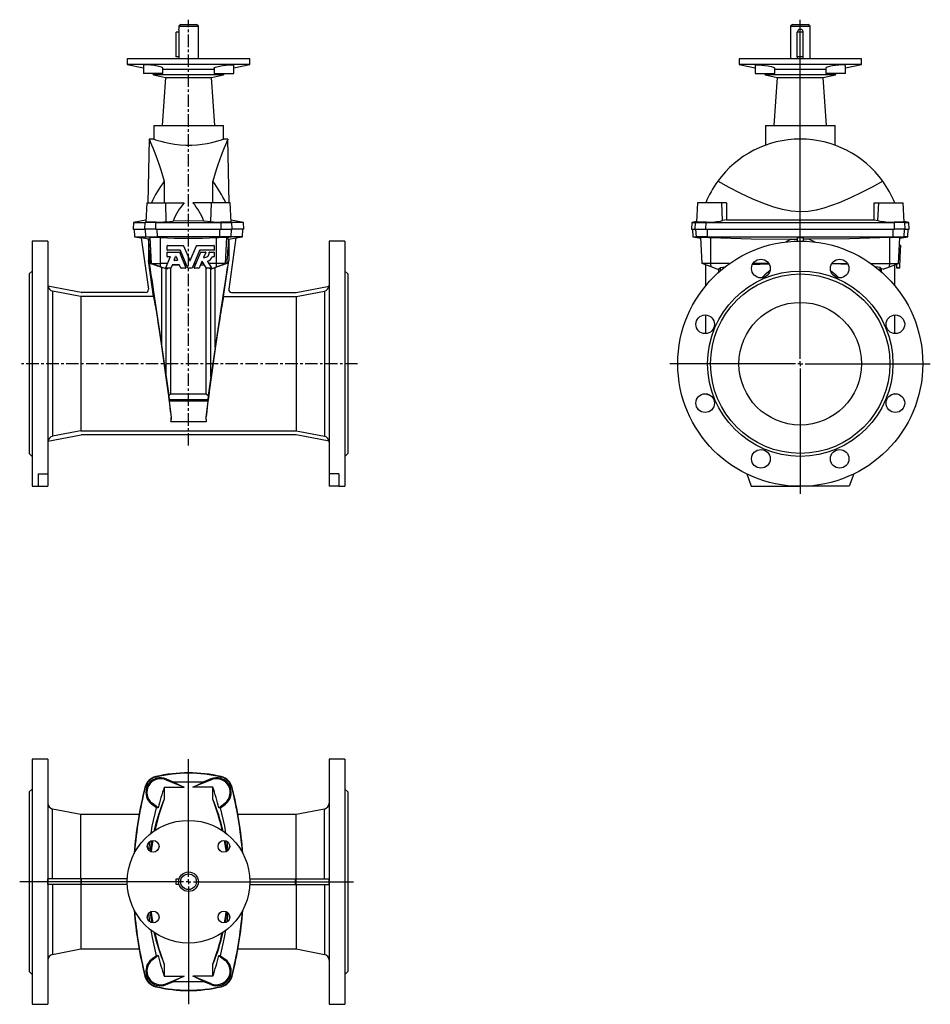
# Model space of a CAD drawing. Extents: x -7.2 to 29.4, y -7.2 to 32.3.
import ezdxf

# ---------------------------------------------------------------- set-up
doc = ezdxf.new("R2010")
doc.units = 0
doc.linetypes.add('CENTERX2', pattern=[0.8, 0.5, -0.1, 0.1, -0.1])
doc.layers.get('0').update_dxf_attribs({"linetype": 'CONTINUOUS'})
doc.layers.add('FORMAT', color=7, linetype='CONTINUOUS')

# ---------------------------------------------------------------- blocks, each defined once
blk = doc.blocks.new('SW_CENTERMARKSYMBOL_0')
at = {"layer": 'FORMAT', "color": 0}
for p, q in [((0, 0.197), (0, 13.808)), ((-0.197, 0), (-5.24, 0)), ((0, 0), (-0.098, 0)), ((0, 0), (0, 0.098)), ((0, 0), (0, -0.098)), ((0, 0), (0.098, 0)), ((0.197, 0), (5.223, 0)), ((0, -0.197), (0, -5.218))]:
    blk.add_line(p, q, dxfattribs=at)
blk = doc.blocks.new('SW_CENTERMARKSYMBOL_1')
at = {"layer": 'FORMAT', "color": 0}
for p, q in [((0, 0.197), (0, 4.922)), ((-0.197, 0), (-6.782, 0)), ((0, 0), (-0.098, 0)), ((0, 0), (0, 0.098)), ((0, 0), (0, -0.098)), ((0, 0), (0.098, 0)), ((0.197, 0), (6.626, 0)), ((0, -0.197), (0, -4.914))]:
    blk.add_line(p, q, dxfattribs=at)

msp = doc.modelspace()

# ---------------------------------------------------------------- linework, layer by layer
at = {"color": 7, "linetype": 'CONTINUOUS'}
for p, q in [((-0.693, 32.124), (-0.772, 32.046)), ((-0.772, 32.046), (-0.772, 31.926)), ((-0.772, 32.046), (0.016, 32.046)), ((-0.693, 32.124), (-0.063, 32.124)), ((0.016, 32.046), (-0.063, 32.124)), ((0.016, 30.746), (0.016, 32.046)), ((23.877, 32.124), (23.799, 32.046)), ((23.799, 32.046), (23.799, 30.746)), ((23.799, 32.046), (24.586, 32.046)), ((23.877, 32.124), (24.507, 32.124)), ((24.586, 32.046), (24.507, 32.124)), ((24.586, 30.746), (24.586, 32.046)), ((-0.87, 30.825), (-0.87, 31.809)), ((-0.753, 31.809), (-0.87, 31.809)), ((-0.753, 30.825), (-0.753, 31.809)), ((24.074, 30.825), (24.074, 31.809)), ((24.311, 31.809), (24.074, 31.809)), ((24.311, 30.825), (24.311, 31.809)), ((-2.839, 30.746), (-2.839, 30.51)), ((2.083, 30.746), (-2.839, 30.746)), ((-2.839, 30.51), (-2.191, 30.373)), ((2.083, 30.51), (-2.839, 30.51)), ((-2.191, 30.477), (-2.191, 30.156)), ((-0.753, 30.825), (-0.87, 30.825)), ((-0.753, 30.786), (-0.753, 30.825)), ((1.436, 30.373), (2.083, 30.51)), ((1.436, 30.156), (1.436, 30.477)), ((2.083, 30.51), (2.083, 30.746)), ((21.732, 30.746), (21.732, 30.51)), ((26.653, 30.746), (21.732, 30.746)), ((21.732, 30.51), (22.379, 30.373)), ((26.653, 30.51), (21.732, 30.51)), ((22.379, 30.476), (22.379, 30.156)), ((24.311, 30.825), (24.074, 30.825)), ((24.074, 30.825), (24.074, 30.786)), ((24.311, 30.786), (24.311, 30.825)), ((26.006, 30.373), (26.653, 30.51)), ((26.006, 30.156), (26.006, 30.476)), ((26.653, 30.51), (26.653, 30.746)), ((-1.404, 30.156), (-2.191, 30.156)), ((-1.822, 30.156), (-1.787, 30.097)), ((-1.787, 30.097), (-1.302, 29.994)), ((1.032, 30.097), (-1.787, 30.097)), ((-1.404, 30.156), (-1.404, 30.36)), ((0.648, 30.313), (-1.404, 30.313)), ((0.547, 29.994), (1.032, 30.097)), ((0.648, 30.36), (0.648, 30.156)), ((0.648, 30.156), (1.436, 30.156)), ((1.032, 30.097), (1.066, 30.156)), ((22.379, 30.156), (22.773, 30.156)), ((22.749, 30.156), (22.783, 30.097)), ((22.773, 30.156), (23.166, 30.156)), ((22.783, 30.097), (23.268, 29.994)), ((25.602, 30.097), (22.783, 30.097)), ((23.166, 30.156), (23.166, 30.36)), ((25.218, 30.313), (23.166, 30.313)), ((25.117, 29.994), (25.602, 30.097)), ((25.218, 30.36), (25.218, 30.156)), ((25.612, 30.156), (25.218, 30.156)), ((25.602, 30.097), (25.636, 30.156)), ((26.006, 30.156), (25.612, 30.156)), ((-1.302, 29.994), (-1.437, 28.069)), ((-1.302, 29.994), (0.547, 29.994)), ((0.681, 28.069), (0.547, 29.994)), ((23.268, 29.994), (23.133, 28.069)), ((23.268, 29.994), (24.192, 29.994)), ((24.192, 29.994), (25.117, 29.994)), ((25.251, 28.069), (25.117, 29.994)), ((-1.776, 28.069), (-1.776, 27.518)), ((-1.776, 28.069), (1.02, 28.069)), ((1.02, 27.518), (1.02, 28.069)), ((22.795, 28.069), (22.795, 27.272)), ((22.795, 28.069), (24.192, 28.069)), ((24.192, 28.069), (25.59, 28.069)), ((25.59, 27.274), (25.59, 28.069)), ((-1.962, 27.518), (-2.007, 24.959)), ((-1.776, 27.518), (-1.962, 27.518)), ((1.206, 27.518), (1.02, 27.518)), ((1.251, 24.959), (1.207, 27.518)), ((-1.354, 25.825), (-1.354, 24.959)), ((0.598, 24.959), (0.598, 25.825)), ((-2.051, 24.959), (-2.092, 24.187)), ((-2.051, 24.959), (-1.293, 24.959)), ((-1.293, 24.959), (-0.556, 24.959)), ((0.538, 24.959), (-0.2, 24.959)), ((1.295, 24.959), (0.538, 24.959)), ((1.336, 24.187), (1.295, 24.959)), ((20.059, 24.959), (20.018, 24.186)), ((21.044, 24.959), (20.059, 24.959)), ((21.231, 24.959), (21.044, 24.959)), ((27.154, 24.959), (27.341, 24.959)), ((27.341, 24.959), (28.326, 24.959)), ((28.367, 24.186), (28.326, 24.959)), ((-2.588, 24.174), (-2.602, 23.896)), ((-2.088, 24.262), (-2.588, 24.174)), ((-2.588, 24.174), (-2.115, 24.174)), ((-1.689, 24.174), (-2.115, 24.174)), ((-1.689, 24.174), (0.934, 24.174)), ((-1.279, 24.201), (-0.996, 24.228)), ((0.523, 24.201), (0.24, 24.228)), ((0.934, 24.174), (1.359, 24.174)), ((1.832, 24.174), (1.332, 24.262)), ((1.832, 24.174), (1.359, 24.174)), ((1.847, 23.896), (1.832, 24.174)), ((19.837, 24.174), (19.822, 23.896)), ((20.019, 24.206), (19.837, 24.174)), ((19.837, 24.174), (19.99, 24.174)), ((19.99, 24.174), (20.409, 24.174)), ((20.409, 24.174), (27.976, 24.174)), ((21.223, 24.283), (21.074, 24.244)), ((27.162, 24.283), (27.311, 24.244)), ((28.395, 24.174), (27.976, 24.174)), ((28.548, 24.174), (28.366, 24.206)), ((28.395, 24.174), (28.548, 24.174)), ((28.562, 23.896), (28.548, 24.174)), ((-2.602, 23.896), (-2.129, 23.896)), ((-2.564, 23.896), (-2.549, 23.598)), ((-1.693, 23.896), (-2.129, 23.896)), ((-1.693, 23.896), (0.937, 23.896)), ((0.937, 23.896), (1.373, 23.896)), ((1.847, 23.896), (1.373, 23.896)), ((1.793, 23.598), (1.808, 23.896)), ((19.822, 23.896), (19.976, 23.896)), ((19.862, 23.896), (19.877, 23.598)), ((19.976, 23.896), (20.405, 23.896)), ((20.405, 23.896), (27.98, 23.896)), ((28.409, 23.896), (27.98, 23.896)), ((28.409, 23.896), (28.562, 23.896)), ((28.507, 23.598), (28.523, 23.896)), ((-6.028, 23.424), (-6.657, 23.424)), ((-6.657, 23.424), (-6.657, 13.581)), ((-6.028, 23.424), (-6.028, 14.075)), ((-2.549, 23.598), (-2.279, 23.55)), ((-2.549, 23.598), (-2.089, 23.598)), ((-1.991, 23.5), (-2.279, 23.551)), ((-2.279, 23.551), (-1.99, 21.491)), ((-2.089, 23.598), (-1.629, 23.598)), ((-1.986, 23.499), (-1.991, 23.5)), ((-1.991, 23.5), (-1.991, 22.65)), ((-1.904, 23.564), (-1.915, 23.563)), ((0.874, 23.598), (-1.629, 23.598)), ((-1.5, 23.563), (-1.587, 23.564)), ((0.744, 23.563), (0.832, 23.564)), ((1.334, 23.598), (0.874, 23.598)), ((1.149, 23.564), (1.16, 23.563)), ((1.23, 23.499), (1.236, 23.5)), ((1.523, 23.551), (1.234, 21.491)), ((1.236, 23.5), (1.523, 23.551)), ((1.236, 23.5), (1.236, 22.65)), ((1.793, 23.598), (1.334, 23.598)), ((1.523, 23.55), (1.793, 23.598)), ((5.902, 23.424), (5.272, 23.424)), ((5.272, 23.424), (5.272, 14.075)), ((5.902, 23.424), (5.902, 13.581)), ((19.877, 23.598), (20.195, 23.542)), ((19.877, 23.598), (20.018, 23.598)), ((20.467, 23.598), (20.018, 23.598)), ((20.194, 23.563), (20.203, 23.564)), ((20.249, 22.518), (20.194, 23.563)), ((20.467, 23.598), (27.917, 23.598)), ((20.514, 23.564), (20.6, 23.563)), ((23.839, 23.499), (23.613, 23.389)), ((23.839, 23.499), (24.074, 23.5)), ((24.074, 23.551), (24.074, 23.422)), ((24.311, 23.551), (24.311, 23.422)), ((24.546, 23.499), (24.311, 23.5)), ((24.546, 23.499), (24.772, 23.389)), ((27.871, 23.564), (27.785, 23.563)), ((27.917, 23.598), (28.367, 23.598)), ((28.136, 22.518), (28.191, 23.563)), ((28.191, 23.563), (28.181, 23.564)), ((28.19, 23.542), (28.507, 23.598)), ((28.507, 23.598), (28.367, 23.598)), ((-1.238, 23.062), (-1.238, 23.232)), ((-1.238, 22.804), (-1.238, 22.974)), ((-1.229, 23.241), (-0.583, 23.241)), ((-0.709, 23.053), (-1.229, 23.053)), ((-1.229, 22.983), (-0.756, 22.983)), ((-0.747, 22.977), (-0.487, 22.349)), ((-0.408, 22.341), (-0.701, 23.047)), ((-0.574, 23.236), (-0.328, 22.64)), ((-0.31, 22.64), (-0.063, 23.236)), ((0.063, 23.047), (-0.23, 22.341)), ((-0.151, 22.349), (0.11, 22.977)), ((-0.055, 23.241), (0.642, 23.241)), ((0.642, 23.053), (0.072, 23.053)), ((0.118, 22.983), (0.302, 22.983)), ((0.311, 22.97), (0.229, 22.771)), ((0.462, 22.983), (0.642, 22.983)), ((0.652, 23.232), (0.652, 23.062)), ((0.652, 22.974), (0.652, 22.804)), ((28.219, 22.983), (28.16, 22.983)), ((28.223, 23.053), (28.164, 23.053)), ((28.233, 23.241), (28.174, 23.241)), ((28.21, 22.804), (28.219, 22.974)), ((28.219, 22.983), (28.223, 23.047)), ((28.224, 23.062), (28.232, 23.232)), ((-1.787, 21.197), (-1.991, 22.65)), ((-1.289, 22.349), (-1.109, 22.781)), ((-1.118, 22.794), (-1.229, 22.794)), ((-0.957, 22.655), (-0.896, 22.801)), ((-0.827, 22.642), (-0.948, 22.642)), ((-0.879, 22.801), (-0.818, 22.655)), ((0.159, 22.604), (0.05, 22.341)), ((0.345, 22.34), (0.176, 22.605)), ((0.384, 22.602), (0.545, 22.35)), ((0.642, 22.794), (0.588, 22.794)), ((1.031, 21.197), (1.236, 22.65)), ((28.209, 22.794), (28.15, 22.794)), ((28.186, 22.349), (28.209, 22.781)), ((-6.657, 22.223), (-6.776, 22.105)), ((-1.914, 22.518), (-1.861, 22.518)), ((-1.861, 22.518), (-1.5, 22.518)), ((-1.218, 22.518), (-1.5, 22.518)), ((-1.256, 22.296), (-1.5, 22.387)), ((-1.28, 22.304), (-1.445, 22.364)), ((-1.445, 19.151), (-1.445, 22.364)), ((-1.096, 22.335), (-1.28, 22.335)), ((-1.28, 17.98), (-1.28, 22.304)), ((-1.256, 22.296), (-1.28, 22.304)), ((-1.217, 22.335), (-1.256, 22.296)), ((-1.037, 22.462), (-1.087, 22.341)), ((-1.087, 17.287), (-1.087, 22.342)), ((-1.034, 22.466), (-0.741, 22.466)), ((-0.747, 22.468), (-1.028, 22.468)), ((-0.688, 22.341), (-0.738, 22.462)), ((-0.495, 22.335), (-0.679, 22.335)), ((-0.481, 22.518), (-0.557, 22.518)), ((-0.535, 22.466), (-0.46, 22.466)), ((-0.238, 22.335), (-0.399, 22.335)), ((-0.178, 22.466), (-0.103, 22.466)), ((-0.081, 22.518), (-0.156, 22.518)), ((0.042, 22.335), (-0.142, 22.335)), ((0.102, 22.466), (0.265, 22.466)), ((0.231, 22.518), (0.124, 22.518)), ((0.331, 17.287), (0.331, 22.362)), ((0.537, 22.335), (0.353, 22.335)), ((0.744, 22.518), (0.438, 22.518)), ((0.461, 22.335), (0.5, 22.296)), ((0.5, 22.296), (0.744, 22.387)), ((0.5, 22.296), (0.524, 22.304)), ((0.524, 22.304), (0.689, 22.364)), ((0.524, 17.98), (0.524, 22.304)), ((0.689, 19.151), (0.689, 22.364)), ((1.105, 22.518), (0.744, 22.518)), ((1.159, 22.518), (1.105, 22.518)), ((6.02, 22.105), (5.902, 22.223)), ((20.602, 22.518), (20.249, 22.518)), ((20.61, 22.387), (20.249, 22.518)), ((20.393, 21.63), (20.393, 22.466)), ((21.348, 22.518), (20.602, 22.518)), ((20.859, 22.296), (20.61, 22.387)), ((20.859, 22.296), (20.923, 22.304)), ((20.923, 22.304), (20.984, 22.364)), ((20.923, 22.181), (20.923, 22.304)), ((20.984, 22.364), (21.169, 22.385)), ((20.984, 22.234), (20.984, 22.364)), ((22.929, 22.518), (22.292, 22.518)), ((25.456, 22.518), (26.093, 22.518)), ((27.037, 22.518), (27.783, 22.518)), ((27.401, 22.364), (27.216, 22.385)), ((27.401, 22.234), (27.401, 22.364)), ((27.461, 22.304), (27.401, 22.364)), ((27.526, 22.296), (27.461, 22.304)), ((27.461, 22.181), (27.461, 22.304)), ((27.526, 22.296), (27.775, 22.387)), ((27.775, 22.387), (28.136, 22.518)), ((27.783, 22.518), (28.136, 22.518)), ((27.992, 21.63), (27.992, 22.466)), ((28.185, 22.335), (28.067, 22.335)), ((28.068, 22.349), (28.076, 22.496)), ((-6.776, 22.105), (-6.776, 14.9)), ((6.02, 22.105), (6.02, 14.9)), ((-4.696, 21.359), (-6.025, 21.617)), ((-2.107, 21.357), (-4.674, 21.357)), ((1.351, 21.357), (3.918, 21.357)), ((3.94, 21.359), (5.269, 21.617)), ((-4.7, 21.197), (-4.7, 15.808)), ((-1.787, 21.197), (-4.7, 21.197)), ((1.031, 21.197), (3.944, 21.197)), ((3.944, 21.197), (3.944, 15.808)), ((20.393, 19.711), (20.393, 20.458)), ((27.992, 19.711), (27.992, 20.458)), ((-1.445, 19.151), (-1.28, 17.98)), ((0.689, 19.151), (0.524, 17.98)), ((-1.28, 17.98), (-1.168, 17.227)), ((0.524, 17.98), (0.412, 17.227)), ((-1.087, 17.287), (-1.168, 17.227)), ((-1.168, 17.227), (-1.155, 17.051)), ((-1.15, 16.996), (-1.077, 16.339)), ((-1.087, 17.287), (0.331, 17.287)), ((0.394, 16.996), (0.322, 16.339)), ((0.331, 17.287), (0.412, 17.227)), ((0.412, 17.227), (0.399, 17.051)), ((20.393, 17.287), (20.393, 17.294)), ((20.393, 17.287), (20.566, 17.241)), ((27.992, 17.287), (27.819, 17.241)), ((27.992, 17.287), (27.992, 17.294)), ((-1.077, 16.339), (-1.083, 16.167)), ((-1.077, 16.339), (-1.078, 16.339)), ((0.322, 16.339), (0.322, 16.339)), ((0.322, 16.339), (0.327, 16.167)), ((-6.025, 15.387), (-4.696, 15.646)), ((-4.7, 15.808), (3.944, 15.808)), ((3.918, 15.648), (-4.674, 15.648)), ((5.269, 15.387), (3.94, 15.646)), ((-6.776, 14.9), (-6.657, 14.782)), ((5.902, 14.782), (6.02, 14.9)), ((-6.421, 14.075), (-6.028, 14.075)), ((-6.421, 14.075), (-6.421, 13.581)), ((-6.028, 14.075), (-6.028, 13.581)), ((5.665, 14.075), (5.272, 14.075)), ((5.272, 14.075), (5.272, 13.581)), ((5.665, 14.075), (5.665, 13.581)), ((22.044, 14.075), (22.224, 13.581)), ((26.341, 14.075), (26.161, 13.581)), ((-6.657, 13.581), (-6.421, 13.581)), ((-6.421, 13.581), (-6.028, 13.581)), ((5.665, 13.581), (5.272, 13.581)), ((5.665, 13.581), (5.902, 13.581)), ((22.224, 13.581), (24.192, 13.581)), ((26.161, 13.581), (24.192, 13.581)), ((-6.028, 2.631), (-6.657, 2.631)), ((-6.657, 2.631), (-6.657, -7.212)), ((-6.028, 2.631), (-6.028, -7.212)), ((5.902, 2.631), (5.272, 2.631)), ((5.272, 2.631), (5.272, -7.212)), ((5.902, 2.631), (5.902, -7.212)), ((-1.293, 1.803), (-0.556, 1.505)), ((-1.279, 1.84), (-0.996, 1.724)), ((0.538, 1.803), (-0.2, 1.505)), ((0.523, 1.84), (0.24, 1.724)), ((-6.657, 1.43), (-6.776, 1.312)), ((-6.776, 1.312), (-6.776, -5.893)), ((-1.354, 1.505), (-1.354, 1.026)), ((-1.354, 1.505), (-0.556, 1.505)), ((0.598, 1.505), (-0.2, 1.505)), ((0.598, 1.026), (0.598, 1.505)), ((6.02, 1.312), (5.902, 1.43)), ((6.02, 1.312), (6.02, -5.893)), ((-1.667, 0.678), (-1.862, 0.828)), ((-1.6, 0.671), (-1.839, 0.858)), ((0.844, 0.671), (1.083, 0.858)), ((0.912, 0.678), (1.107, 0.828)), ((-4.7, 0.406), (-5.836, 0.627)), ((-2.364, 0.406), (-4.7, 0.406)), ((-4.7, -2.173), (-4.7, 0.406)), ((3.944, 0.406), (1.608, 0.406)), ((5.081, 0.627), (3.944, 0.406)), ((3.944, -2.173), (3.944, 0.406)), ((-4.696, -2.173), (-6.025, -2.173)), ((-4.674, -2.173), (-4.696, -2.173)), ((-2.836, -2.173), (-4.674, -2.173)), ((-0.87, -2.173), (-0.753, -2.173)), ((-0.87, -2.409), (-0.87, -2.173)), ((2.08, -2.173), (3.918, -2.173)), ((3.918, -2.173), (3.94, -2.173)), ((3.94, -2.173), (5.269, -2.173)), ((-4.696, -2.409), (-6.025, -2.409)), ((-4.7, -2.409), (-4.7, -4.988)), ((-4.674, -2.409), (-4.696, -2.409)), ((-2.836, -2.409), (-4.674, -2.409)), ((-0.753, -2.409), (-0.87, -2.409)), ((2.08, -2.409), (3.918, -2.409)), ((3.918, -2.409), (3.94, -2.409)), ((3.94, -2.409), (5.269, -2.409)), ((3.944, -2.409), (3.944, -4.988)), ((-5.836, -5.208), (-4.7, -4.988)), ((-4.7, -4.988), (-2.364, -4.988)), ((1.608, -4.988), (3.944, -4.988)), ((3.944, -4.988), (5.081, -5.208)), ((-1.667, -5.26), (-1.862, -5.41)), ((-1.6, -5.252), (-1.839, -5.439)), ((0.844, -5.252), (1.083, -5.439)), ((0.912, -5.26), (1.107, -5.41)), ((-6.776, -5.893), (-6.657, -6.011)), ((-1.354, -5.607), (-1.354, -6.086)), ((0.598, -6.086), (0.598, -5.607)), ((5.902, -6.011), (6.02, -5.893)), ((-1.354, -6.086), (-0.556, -6.086)), ((-1.293, -6.384), (-0.556, -6.086)), ((-1.279, -6.421), (-0.996, -6.305)), ((0.598, -6.086), (-0.2, -6.086)), ((0.538, -6.384), (-0.2, -6.086)), ((0.523, -6.421), (0.24, -6.305)), ((-6.657, -7.212), (-6.028, -7.212)), ((5.272, -7.212), (5.902, -7.212))]:
    msp.add_line(p, q, dxfattribs=at)
at = {"color": 8, "linetype": 'CONTINUOUS'}
for p, q in [((-1.279, 24.201), (-1.293, 24.959)), ((0.523, 24.201), (0.538, 24.959)), ((21.074, 24.244), (21.044, 24.959)), ((27.311, 24.244), (27.341, 24.959)), ((-2.129, 23.896), (-2.115, 24.174)), ((-2.061, 24.184), (-2.115, 24.174)), ((-1.693, 23.896), (-1.689, 24.174)), ((-1.676, 24.184), (-1.689, 24.174)), ((0.921, 24.184), (0.934, 24.174)), ((0.937, 23.896), (0.934, 24.174)), ((1.306, 24.184), (1.359, 24.174)), ((1.373, 23.896), (1.359, 24.174)), ((19.976, 23.896), (19.99, 24.174)), ((20.045, 24.184), (19.99, 24.174)), ((20.405, 23.896), (20.409, 24.174)), ((20.422, 24.184), (20.409, 24.174)), ((27.962, 24.184), (27.976, 24.174)), ((27.98, 23.896), (27.976, 24.174)), ((28.34, 24.184), (28.395, 24.174)), ((28.409, 23.896), (28.395, 24.174)), ((-2.089, 23.598), (-2.105, 23.896)), ((-1.629, 23.598), (-1.633, 23.896)), ((0.874, 23.598), (0.877, 23.896)), ((1.334, 23.598), (1.349, 23.896)), ((20.018, 23.598), (20.002, 23.896)), ((20.467, 23.598), (20.464, 23.896)), ((27.917, 23.598), (27.921, 23.896)), ((28.367, 23.598), (28.382, 23.896)), ((-1.904, 23.564), (-2.089, 23.598)), ((-1.861, 22.518), (-1.915, 23.563)), ((-1.587, 23.564), (-1.629, 23.598)), ((-1.5, 22.518), (-1.5, 23.563)), ((0.744, 22.518), (0.744, 23.563)), ((0.832, 23.564), (0.874, 23.598)), ((1.105, 22.518), (1.16, 23.563)), ((1.149, 23.564), (1.334, 23.598)), ((20.203, 23.564), (20.018, 23.598)), ((20.514, 23.564), (20.467, 23.598)), ((20.602, 22.518), (20.6, 23.563)), ((27.783, 22.518), (27.785, 23.563)), ((27.871, 23.564), (27.917, 23.598)), ((28.181, 23.564), (28.367, 23.598)), ((28.219, 22.974), (28.16, 22.974)), ((28.224, 23.062), (28.164, 23.062)), ((28.223, 23.047), (28.164, 23.047)), ((28.232, 23.232), (28.173, 23.232)), ((28.209, 22.781), (28.15, 22.781)), ((28.21, 22.804), (28.151, 22.804)), ((-1.5, 22.387), (-1.861, 22.518)), ((-1.5, 22.387), (-1.5, 22.518)), ((0.744, 22.387), (0.744, 22.518)), ((0.744, 22.387), (1.105, 22.518)), ((20.61, 22.387), (20.602, 22.518)), ((27.775, 22.387), (27.783, 22.518)), ((28.186, 22.349), (28.068, 22.349)), ((-5.836, 21.418), (-5.836, 15.587)), ((5.081, 21.418), (5.081, 15.587)), ((0.399, 17.051), (-1.155, 17.051)), ((0.394, 16.996), (-1.15, 16.996)), ((0.327, 16.167), (-1.083, 16.167)), ((-1.693, 1.926), (-1.689, 1.912)), ((-1.676, 1.857), (-1.689, 1.912)), ((-1.279, 1.84), (-1.293, 1.803)), ((0.523, 1.84), (0.538, 1.803)), ((0.921, 1.857), (0.934, 1.912)), ((0.937, 1.926), (0.934, 1.912)), ((-2.129, 1.496), (-2.115, 1.493)), ((-2.061, 1.479), (-2.115, 1.493)), ((1.306, 1.479), (1.359, 1.493)), ((1.373, 1.496), (1.359, 1.493)), ((-1.862, 0.828), (-1.839, 0.858)), ((1.107, 0.828), (1.083, 0.858)), ((-5.836, -2.173), (-5.836, 0.627)), ((5.081, -2.173), (5.081, 0.627)), ((-4.696, -2.409), (-4.696, -2.173)), ((-4.674, -2.409), (-4.674, -2.173)), ((3.918, -2.409), (3.918, -2.173)), ((3.94, -2.409), (3.94, -2.173)), ((-5.836, -2.409), (-5.836, -5.208)), ((5.081, -2.409), (5.081, -5.208)), ((-1.862, -5.41), (-1.839, -5.439)), ((1.107, -5.41), (1.083, -5.439)), ((-2.129, -6.078), (-2.115, -6.074)), ((-2.061, -6.061), (-2.115, -6.074)), ((1.306, -6.061), (1.359, -6.074)), ((1.373, -6.078), (1.359, -6.074)), ((-1.693, -6.507), (-1.689, -6.493)), ((-1.676, -6.438), (-1.689, -6.493)), ((-1.279, -6.421), (-1.293, -6.384)), ((0.523, -6.421), (0.538, -6.384)), ((0.921, -6.438), (0.934, -6.493)), ((0.937, -6.507), (0.934, -6.493))]:
    msp.add_line(p, q, dxfattribs=at)
at = {"color": 7, "linetype": 'CONTINUOUS'}
for points in [[(-1.518, 30.422), (-1.627, 30.448), (-1.757, 30.471), (-1.89, 30.487), (-2.012, 30.496), (-2.108, 30.497), (-2.17, 30.49), (-2.191, 30.477)], [(-0.756, 30.746), (-0.754, 30.768), (-0.753, 30.786)], [(0.762, 30.422), (0.871, 30.448), (1.001, 30.471), (1.135, 30.487), (1.256, 30.496), (1.353, 30.497), (1.414, 30.49), (1.435, 30.477)], [(22.384, 30.476), (22.39, 30.487), (22.442, 30.496), (22.531, 30.497), (22.645, 30.49), (22.774, 30.477), (22.902, 30.456), (23.018, 30.431), (23.107, 30.403), (23.157, 30.375), (23.161, 30.36)], [(24.074, 30.786), (24.081, 30.748), (24.081, 30.746)], [(24.304, 30.746), (24.309, 30.768), (24.311, 30.786)], [(26.001, 30.476), (25.995, 30.487), (25.942, 30.496), (25.854, 30.497), (25.739, 30.49), (25.611, 30.477), (25.483, 30.456), (25.367, 30.431), (25.278, 30.403), (25.227, 30.375), (25.224, 30.36)], [(-1.409, 30.36), (-1.414, 30.376), (-1.464, 30.403), (-1.518, 30.422)], [(0.653, 30.36), (0.658, 30.376), (0.708, 30.403), (0.762, 30.422)], [(-1.962, 27.516), (-1.962, 27.517), (-1.954, 27.499), (-1.935, 27.455), (-1.904, 27.384), (-1.863, 27.287), (-1.814, 27.169), (-1.757, 27.029), (-1.693, 26.864), (-1.624, 26.677), (-1.557, 26.489), (-1.49, 26.285), (-1.421, 26.062), (-1.354, 25.825)], [(-1.776, 27.518), (-1.757, 27.512), (-1.702, 27.493), (-1.614, 27.466), (-1.491, 27.43), (-1.338, 27.39), (-1.155, 27.35), (-0.948, 27.314), (-0.717, 27.287), (-0.49, 27.274), (-0.252, 27.274), (-0.036, 27.287), (0.176, 27.312), (0.371, 27.344), (0.552, 27.383), (0.711, 27.423), (0.845, 27.462), (0.941, 27.492), (1.001, 27.512), (1.02, 27.518)], [(1.206, 27.516), (1.206, 27.517), (1.198, 27.499), (1.179, 27.455), (1.148, 27.384), (1.107, 27.287), (1.058, 27.169), (1.001, 27.029), (0.937, 26.864), (0.868, 26.677), (0.802, 26.489), (0.734, 26.285), (0.665, 26.062), (0.598, 25.825)], [(27.509, 25.825), (27.086, 25.595), (26.652, 25.37), (26.207, 25.157), (25.749, 24.96), (25.448, 24.846), (25.14, 24.746), (24.824, 24.667), (24.504, 24.617), (24.192, 24.6), (23.833, 24.623), (23.478, 24.687), (23.129, 24.782), (22.79, 24.9), (22.291, 25.105), (21.806, 25.333), (21.334, 25.575), (20.876, 25.825)], [(-2.09, 24.187), (-2.091, 24.185), (-2.061, 24.184)], [(0.24, 24.228), (-0.509, 24.234), (-0.996, 24.228)], [(1.334, 24.187), (1.335, 24.185), (1.306, 24.184)], [(20.045, 24.184), (20.025, 24.184), (20.018, 24.186)], [(28.34, 24.184), (28.36, 24.184), (28.367, 24.186)], [(-1.915, 23.563), (-1.95, 23.516), (-1.986, 23.499)], [(1.16, 23.563), (1.194, 23.516), (1.23, 23.499)], [(20.6, 23.563), (22.219, 23.516), (23.839, 23.499)], [(24.311, 23.551), (24.192, 23.55), (24.074, 23.551)], [(27.785, 23.563), (26.166, 23.516), (24.546, 23.499)], [(28.219, 22.974), (28.219, 22.975), (28.219, 22.977), (28.219, 22.979), (28.219, 22.98), (28.219, 22.981), (28.219, 22.982), (28.219, 22.983), (28.219, 22.983)], [(28.223, 23.053), (28.223, 23.053), (28.223, 23.053), (28.223, 23.054), (28.223, 23.055), (28.223, 23.057), (28.223, 23.058), (28.223, 23.06), (28.224, 23.062)], [(28.223, 23.047), (28.223, 23.048), (28.223, 23.049), (28.223, 23.05), (28.223, 23.051), (28.223, 23.052), (28.223, 23.052), (28.223, 23.053), (28.223, 23.053)], [(28.232, 23.232), (28.233, 23.234), (28.233, 23.236), (28.233, 23.237), (28.233, 23.239), (28.233, 23.24), (28.233, 23.241), (28.233, 23.241), (28.233, 23.241)], [(-1.991, 22.65), (-1.985, 22.635), (-1.971, 22.569), (-1.95, 22.452), (-1.922, 22.285), (-1.886, 22.068), (-1.844, 21.8), (-1.795, 21.482), (-1.739, 21.114), (-1.676, 20.697), (-1.606, 20.23), (-1.529, 19.715), (-1.445, 19.151)], [(1.236, 22.65), (1.229, 22.635), (1.215, 22.569), (1.194, 22.452), (1.166, 22.285), (1.131, 22.068), (1.088, 21.8), (1.039, 21.482), (0.983, 21.114), (0.92, 20.697), (0.85, 20.23), (0.773, 19.715), (0.689, 19.151)], [(28.209, 22.794), (28.209, 22.794), (28.21, 22.795), (28.21, 22.796), (28.21, 22.797), (28.21, 22.798), (28.21, 22.8), (28.21, 22.802), (28.21, 22.804)], [(28.209, 22.781), (28.209, 22.783), (28.209, 22.786), (28.209, 22.788), (28.209, 22.79), (28.209, 22.792), (28.209, 22.793), (28.209, 22.794), (28.209, 22.794)], [(22.273, 22.482), (22.564, 22.5), (22.93, 22.517)], [(22.977, 22.248), (22.766, 22.068), (22.645, 21.949)], [(25.408, 22.248), (25.619, 22.068), (25.74, 21.949)], [(26.112, 22.482), (25.821, 22.5), (25.455, 22.517)], [(28.067, 22.335), (28.067, 22.336), (28.067, 22.337), (28.067, 22.338), (28.068, 22.34), (28.068, 22.342), (28.068, 22.344), (28.068, 22.346), (28.068, 22.349)], [(28.185, 22.335), (28.185, 22.336), (28.185, 22.337), (28.186, 22.338), (28.186, 22.34), (28.186, 22.342), (28.186, 22.344), (28.186, 22.346), (28.186, 22.349)], [(-4.7, 21.197), (-4.851, 21.226), (-5.836, 21.418)], [(3.944, 21.197), (4.095, 21.226), (5.081, 21.418)], [(-1.787, 21.197), (-1.782, 21.181), (-1.774, 21.151), (-1.765, 21.108), (-1.753, 21.051), (-1.74, 20.981), (-1.725, 20.897), (-1.709, 20.802), (-1.691, 20.694), (-1.671, 20.575), (-1.651, 20.445), (-1.628, 20.304), (-1.605, 20.155), (-1.581, 19.997), (-1.556, 19.83), (-1.53, 19.657), (-1.503, 19.478), (-1.476, 19.294), (-1.449, 19.106), (-1.422, 18.915), (-1.394, 18.721), (-1.366, 18.526), (-1.339, 18.331), (-1.312, 18.138), (-1.286, 17.946), (-1.26, 17.756), (-1.235, 17.571), (-1.211, 17.391), (-1.188, 17.216), (-1.166, 17.048), (-1.146, 16.888), (-1.126, 16.736), (-1.109, 16.594), (-1.093, 16.461), (-1.078, 16.339)], [(1.031, 21.197), (1.026, 21.181), (1.018, 21.151), (1.009, 21.108), (0.997, 21.051), (0.984, 20.981), (0.97, 20.897), (0.953, 20.802), (0.935, 20.694), (0.916, 20.575), (0.895, 20.445), (0.873, 20.304), (0.849, 20.155), (0.825, 19.997), (0.8, 19.83), (0.774, 19.657), (0.748, 19.478), (0.721, 19.294), (0.693, 19.106), (0.666, 18.915), (0.638, 18.721), (0.611, 18.526), (0.583, 18.331), (0.556, 18.138), (0.53, 17.946), (0.504, 17.756), (0.479, 17.571), (0.455, 17.391), (0.432, 17.216), (0.41, 17.048), (0.39, 16.888), (0.371, 16.736), (0.353, 16.594), (0.337, 16.461), (0.322, 16.339)], [(-4.7, 15.808), (-4.851, 15.779), (-5.836, 15.587)], [(3.944, 15.808), (4.095, 15.779), (5.081, 15.587)], [(-0.996, 1.724), (-0.247, 1.723), (0.24, 1.724)], [(-1.876, -0.342), (-1.832, -0.059), (-1.667, 0.678)], [(1.12, -0.343), (1.076, -0.059), (0.912, 0.678)], [(-1.97, -1.03), (-1.949, -0.806), (-1.929, -0.679)], [(-1.923, -1.065), (-1.898, -0.889), (-1.85, -0.645)], [(-1.813, -0.637), (-1.866, -0.957), (-1.883, -1.091)], [(1.057, -0.637), (1.11, -0.957), (1.127, -1.091)], [(1.167, -1.065), (1.142, -0.889), (1.094, -0.645)], [(1.214, -1.03), (1.193, -0.806), (1.173, -0.679)], [(-6.025, -2.409), (-6.025, -2.291), (-6.025, -2.173)], [(5.269, -2.409), (5.269, -2.291), (5.269, -2.173)], [(-1.929, -3.902), (-1.946, -3.799), (-1.969, -3.551)], [(-1.882, -3.49), (-1.863, -3.646), (-1.812, -3.945)], [(1.126, -3.49), (1.107, -3.646), (1.056, -3.945)], [(1.174, -3.902), (1.19, -3.799), (1.213, -3.551)], [(-1.667, -5.26), (-1.829, -4.534), (-1.876, -4.239)], [(0.912, -5.26), (1.073, -4.534), (1.12, -4.239)], [(0.24, -6.305), (-0.509, -6.304), (-0.996, -6.305)]]:
    msp.add_lwpolyline(points, dxfattribs=at)
for centre, radius in [((24.192, 18.502), 4.921), ((22.61, 22.322), 0.374), ((25.774, 22.322), 0.374), ((24.192, 18.502), 3.72), ((24.192, 18.502), 3.602), ((24.192, 18.502), 2.461), ((20.373, 20.084), 0.374), ((28.012, 20.084), 0.374), ((20.373, 16.92), 0.374), ((28.012, 16.92), 0.374), ((22.61, 14.683), 0.374), ((25.774, 14.683), 0.374), ((-0.378, -2.291), 2.461), ((-1.798, -0.871), 0.236), ((1.042, -0.871), 0.236), ((-0.378, -2.291), 0.394), ((-0.378, -2.291), 0.315), ((-1.798, -3.71), 0.236), ((1.042, -3.71), 0.236)]:
    msp.add_circle(centre, radius, dxfattribs=at)
for centre, radius, start, end in [((-1.17, 31.806), 0.416, 0.4786, 16.7944), ((24.192, 31.809), 0.118, 359.9999, 180.0001), ((24.192, 23.423), 4.095, 35.9103, 144.0897), ((2.249, 23.084), 4.527, 142.7364, 155.527), ((-3.005, 23.084), 4.527, 24.473, 37.2636), ((24.192, 23.424), 4.094, 144.0974, 157.9757), ((24.192, 23.424), 4.094, 22.0243, 35.9026), ((1.173, 23.421), 2.314, 138.3472, 159.5909), ((-1.929, 23.421), 2.314, 20.4091, 41.6528), ((38.878, 24.414), 17.655, 178.2308, 180.4241), ((9.507, 24.414), 17.655, 359.5759, 1.7692), ((-1.865, 14.969), 9.217, 88.8289, 91.2216), ((-1.628, 27.774), 3.59, 269.2289, 275.5873), ((0.872, 27.774), 3.59, 264.4127, 270.7711), ((1.109, 14.969), 9.217, 88.7784, 91.1711), ((20.229, 14.756), 9.43, 88.8272, 91.1213), ((20.495, 26.948), 2.765, 268.4949, 282.0793), ((24.192, 371.45), 347.179, 269.50998, 270.49002), ((27.89, 26.948), 2.765, 257.9207, 271.5051), ((28.155, 14.756), 9.43, 88.8787, 91.1728), ((-29.689, 20.996), 27.816, 3.1363, 5.1632), ((-1.739, -25.48), 49.044, 89.8229, 90.1934), ((-0.378, 53.903), 30.361, 267.882, 272.118), ((0.983, -25.48), 49.044, 89.8066, 90.1771), ((28.933, 20.996), 27.816, 174.8368, 176.8637), ((20.353, -15.604), 39.168, 89.7646, 90.2187), ((28.032, -15.604), 39.168, 89.7813, 90.2354), ((-1.229, 23.232), 0.00944, 89.9597, 179.9615), ((-1.229, 23.062), 0.00944, 180.0402, 270.0385), ((-1.229, 22.974), 0.00944, 89.9615, 179.9598), ((-0.756, 22.974), 0.00945, 22.5517, 90.0207), ((-0.709, 23.043), 0.00945, 22.5513, 90.0208), ((-0.583, 23.232), 0.00945, 22.5515, 90.0209), ((-0.055, 23.232), 0.00945, 89.9792, 157.4487), ((0.072, 23.043), 0.00945, 89.9793, 157.4483), ((0.118, 22.974), 0.00945, 89.9789, 157.4487), ((0.245, 22.966), 0.208, 267.6767, 2.1034), ((0.302, 22.974), 0.00944, 337.5126, 90.0604), ((0.462, 22.974), 0.00944, 89.9584, 182.106), ((0.642, 23.232), 0.00944, 0.0386, 90.0401), ((0.642, 23.062), 0.00944, 269.9617, 359.9596), ((0.642, 22.974), 0.00944, 0.0404, 90.0383), ((-1.229, 22.804), 0.00944, 180.0402, 270.0385), ((-1.118, 22.785), 0.00944, 337.5132, 90.0598), ((-0.948, 22.652), 0.00944, 157.5141, 270.0577), ((-0.888, 22.798), 0.00945, 22.5636, 157.4364), ((-0.827, 22.652), 0.00944, 269.9423, 22.4859), ((-0.319, 22.644), 0.00945, 202.5635, 337.4365), ((0.168, 22.6), 0.00945, 32.5577, 157.4293), ((0.237, 22.767), 0.00944, 157.5112, 267.7757), ((0.392, 22.607), 0.00943, 112.1869, 212.524), ((0.246, 22.966), 0.378, 292.22, 332.1296), ((0.588, 22.785), 0.00945, 89.9851, 152.1166), ((0.642, 22.804), 0.00944, 269.9617, 359.9596), ((-6.517, 7.736), 15.482, 70.8769, 72.7053), ((-1.28, 22.345), 0.00944, 157.5126, 270.0604), ((-1.096, 22.345), 0.00945, 269.9789, 337.4487), ((-1.028, 22.458), 0.00945, 89.9799, 157.4478), ((-0.747, 22.458), 0.00945, 22.5513, 90.0211), ((-0.679, 22.345), 0.00945, 202.5517, 270.0207), ((-0.495, 22.345), 0.00944, 269.9397, 22.4873), ((-0.399, 22.345), 0.00945, 202.5516, 270.0208), ((-0.238, 22.345), 0.00945, 269.9792, 337.4485), ((-0.142, 22.345), 0.00944, 157.5127, 270.0603), ((0.042, 22.345), 0.00945, 269.9793, 337.4483), ((0.353, 22.345), 0.00945, 212.553, 270.0138), ((0.537, 22.345), 0.00944, 269.9333, 32.5005), ((5.761, 7.736), 15.482, 107.2947, 109.1231), ((-5.791, 21.652), 0.236, 180, 188.4657), ((-5.791, 21.65), 0.236, 187.8889, 258.9741), ((-4.674, 21.475), 0.118, 259, 270), ((-2.107, 21.475), 0.118, 270, 8), ((1.351, 21.475), 0.118, 172, 270), ((3.918, 21.475), 0.118, 270, 281), ((5.035, 21.65), 0.236, 281.0259, 352.1111), ((5.035, 21.652), 0.236, 351.5476, 0), ((0.569, 17.192), 1.729, 184.6798, 186.5128), ((-1.324, 17.192), 1.729, 353.4872, 355.3202), ((-26.662, 16.932), 25.591, 358.2868, 358.6727), ((25.906, 16.932), 25.591, 181.3273, 181.7132), ((-5.791, 15.355), 0.236, 101.0232, 172.1138), ((-4.674, 15.53), 0.118, 90, 101), ((3.918, 15.53), 0.118, 79, 90), ((5.035, 15.355), 0.236, 7.8862, 78.9768), ((-5.791, 15.353), 0.236, 171.5476, 180), ((5.035, 15.353), 0.236, 0, 8.4657), ((-0.378, -3.629), 5.709, 76.6833, 103.3167), ((-0.378, -3.629), 5.694, 76.6833, 103.3167), ((-1.557, 1.351), 0.591, 103.3167, 165.7577), ((-1.557, 1.351), 0.576, 103.3167, 165.7577), ((-1.499, 1.291), 0.593, 107.3904, 161.5093), ((-1.5, 1.292), 0.551, 68, 232), ((-1.501, 1.297), 0.587, 67.7234, 107.3916), ((2.517, 8.227), 7.391, 241.6229, 245.4321), ((-3.273, 8.227), 7.391, 294.5679, 298.3771), ((0.745, 1.297), 0.587, 72.6084, 112.2766), ((0.744, 1.292), 0.551, 308, 112), ((0.744, 1.291), 0.593, 18.4907, 72.6096), ((0.801, 1.351), 0.576, 14.2423, 76.6833), ((0.801, 1.351), 0.591, 14.2423, 76.6833), ((12.791, -2.291), 15.394, 165.7577, 175.7657), ((12.791, -2.291), 15.379, 165.7577, 175.6416), ((-1.505, 1.293), 0.586, 161.5078, 232.4752), ((9.976, -2.291), 11.949, 161.4787, 165.6512), ((-10.732, -2.291), 11.949, 14.3488, 18.5213), ((0.749, 1.293), 0.586, 307.5248, 18.4922), ((-13.547, -2.291), 15.379, 4.3584, 14.2423), ((-13.547, -2.291), 15.394, 4.2343, 14.2423), ((-5.791, 0.859), 0.236, 180, 259), ((6.318, -2.152), 8.304, 157.4961, 166.8972), ((7.535, -2.32), 9.498, 159.3735, 167.3809), ((-8.29, -2.32), 9.497, 12.6204, 20.6268), ((-7.074, -2.152), 8.304, 13.1025, 22.5037), ((5.035, 0.859), 0.236, 281, 0), ((-1.658, 0.468), 0.211, 74.0307, 92.5985), ((0.902, 0.468), 0.211, 87.4015, 105.9693), ((12.791, -2.291), 15.394, 184.2343, 194.2423), ((12.791, -2.291), 15.379, 184.3584, 194.2423), ((2.645, -2.944), 4.605, 187.149, 192.4452), ((-3.401, -2.944), 4.605, 347.5548, 352.851), ((-13.547, -2.291), 15.379, 345.7577, 355.6416), ((-13.547, -2.291), 15.394, 345.7577, 355.7657), ((6.809, -2.255), 8.824, 193.464, 202.3286), ((7.046, -2.412), 8.987, 192.3696, 200.8275), ((-7.564, -2.255), 8.824, 337.6713, 346.5359), ((-7.802, -2.412), 8.987, 339.1726, 347.6311), ((-5.791, -5.44), 0.236, 101, 180), ((-1.505, -5.875), 0.586, 127.5248, 198.4922), ((-1.5, -5.873), 0.551, 128, 292), ((-1.658, -5.049), 0.211, 267.4015, 285.9693), ((9.976, -2.291), 11.949, 194.3488, 198.5213), ((0.744, -5.873), 0.551, 248, 52), ((-10.732, -2.291), 11.949, 341.4787, 345.6512), ((0.902, -5.049), 0.211, 254.0307, 272.5985), ((0.749, -5.875), 0.586, 341.5078, 52.4752), ((5.035, -5.44), 0.236, 0, 79), ((-1.557, -5.933), 0.591, 194.2423, 256.6833), ((-1.557, -5.933), 0.576, 194.2423, 256.6833), ((-1.499, -5.873), 0.593, 198.4907, 252.6096), ((2.517, -12.808), 7.391, 114.5679, 118.3771), ((-3.273, -12.808), 7.391, 61.6229, 65.4321), ((0.744, -5.873), 0.593, 287.3904, 341.5093), ((0.801, -5.933), 0.576, 283.3167, 345.7577), ((0.801, -5.933), 0.591, 283.3167, 345.7577), ((-0.378, -0.952), 5.709, 256.6833, 283.3167), ((-0.378, -0.952), 5.694, 256.6833, 283.3167), ((-1.501, -5.878), 0.587, 252.6084, 292.2766), ((0.745, -5.878), 0.587, 247.7234, 287.3916)]:
    msp.add_arc(centre, radius, start, end, dxfattribs=at)
at = {"layer": 'FORMAT', "linetype": 'CENTERX2'}
for p, q in [((-0.378, 15.213), (-0.378, 32.3)), ((6.407, 18.502), (-7.128, 18.502))]:
    msp.add_line(p, q, dxfattribs=at)

# ---------------------------------------------------------------- block references
at = {"layer": 'FORMAT'}
for name, p in [('SW_CENTERMARKSYMBOL_0', (24.192, 18.502)), ('SW_CENTERMARKSYMBOL_1', (-0.378, -2.291))]:
    msp.add_blockref(name, p, dxfattribs=at)

doc.saveas('drawing.dxf')
